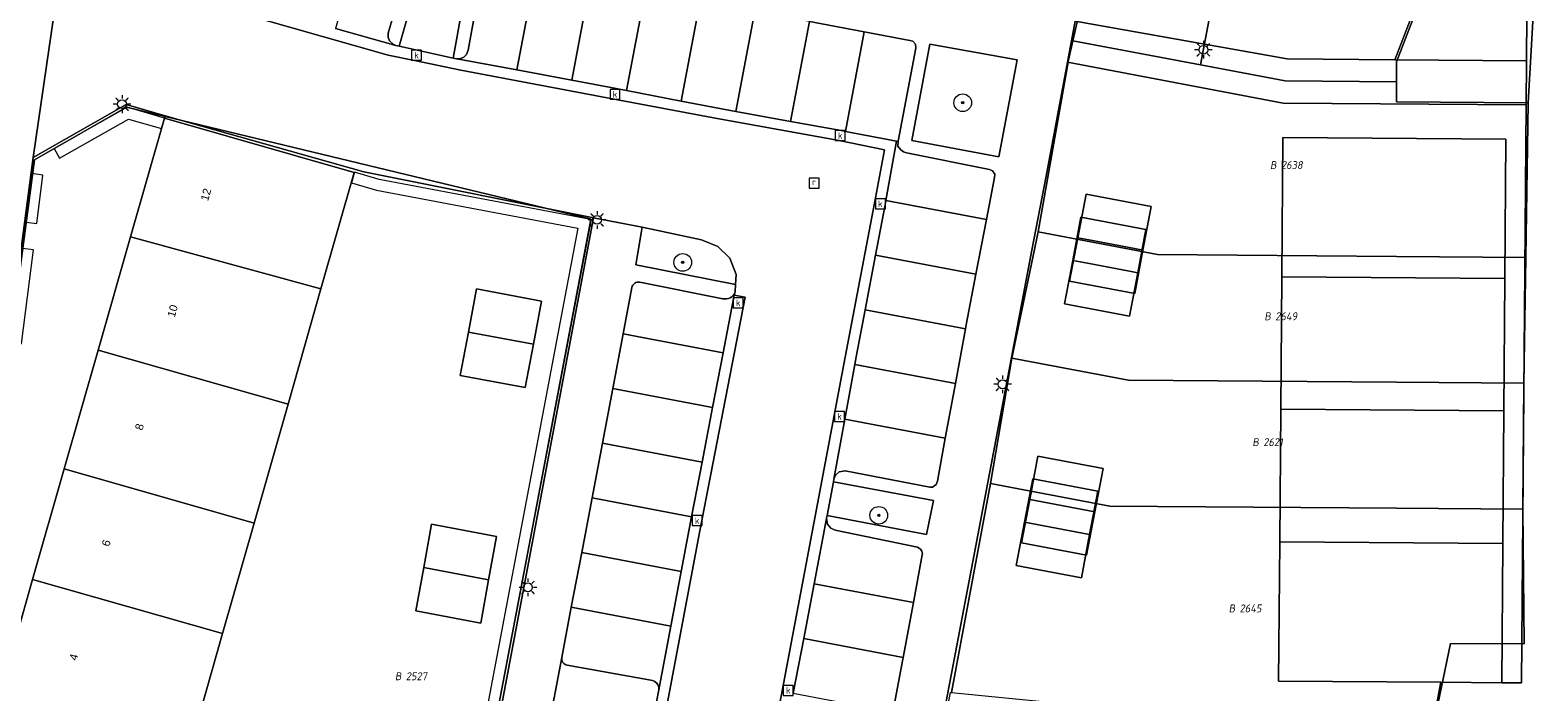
# Model space of a CAD drawing. Header units: metres. Extents: x 207466 to 209466, y 475780 to 477780.
# Tile 133 of 189: x 208384 to 208452, y 476927 to 476957. Entities that reach past the tile are written whole.
import ezdxf
from ezdxf.enums import TextEntityAlignment as Align

# ---------------------------------------------------------------- set-up
doc = ezdxf.new("R2010")
doc.units = ezdxf.units.M
doc.layers.get('0').update_dxf_attribs({"color": 253, "linetype": 'CONTINUOUS'})
for name, color, linetype, lineweight, true_color in [('B-RO-GR-BEPLANTING_CULTUUR_VASTE PLANTENVAK-GV', 7, 'CONTINUOUS', 0, 0x6d8a47), ('B-RO-GR-BOOM-S', 7, 'CONTINUOUS', 0, 0x6d8a47), ('B-RO-OG-BEBOUWING-GV', 7, 'CONTINUOUS', 0, 0xa50000), ('N-RO-GR-BEPLANTING_CULTUUR_VASTE PLANTENVAK-GV', 7, 'CONTINUOUS', 0, 0x6d8a47), ('N-RO-GR-GROENVOORZIENING-GV', 7, 'CONTINUOUS', 0, 0x6d8a47), ('N-RO-OG-BEBOUWING-GV', 7, 'CONTINUOUS', 0, 0xa50000)]:
    doc.layers.add(name, color=color, linetype=linetype, lineweight=lineweight, true_color=true_color)
for name, color, linetype, lineweight in [('B-RO-KL-ET_LS_OV_LICHTMAST-S', 253, 'CONTINUOUS', 0), ('B-RO-OG-BEBOUWING-T18', 7, 'CONTINUOUS', 0), ('B-RO-OG-TERREIN_ERF-GV', 253, 'CONTINUOUS', 0), ('B-RO-RI-GWA_KOLK-S', 253, 'CONTINUOUS', 0), ('B-RO-RI-GWA_RIOOLPUT-S', 253, 'CONTINUOUS', 0), ('B-RO-VH-ONVERHARD-GV', 253, 'CONTINUOUS', 0), ('B-RO-VH-VERHARDING_STRAATBAKSTEEN-GV', 253, 'CONTINUOUS', 0), ('B-WE-KG-GRENS_PERCEEL-GV', 150, 'CONTINUOUS', 18), ('B-WE-KG-GRENS_PERCEEL-S', 150, 'CONTINUOUS', 25), ('N-RO-KL-ET_LS_OV_LICHTMAST-S', 253, 'CONTINUOUS', 0), ('N-RO-OG-TERREIN_ERF-GV', 253, 'CONTINUOUS', 0), ('N-RO-VH-VERHARDING_STRAATBAKSTEEN-GV', 253, 'CONTINUOUS', 0)]:
    doc.layers.add(name, color=color, linetype=linetype, lineweight=lineweight)
doc.styles.add('NLCS-ISO', font='NLCS-ISO.ttf')
doc.styles.add('NLCS-ISO-M200-T18', font='NLCS-ISO.ttf', dxfattribs={"height": 1.8})

# ---------------------------------------------------------------- blocks, each defined once
blk = doc.blocks.new('SKL-ET_OV_LICHTMAST-SO1')
at = {"color": 0, "linetype": 'ByBlock', "lineweight": -2}
blk.add_circle((0, 0), 1, dxfattribs=at)
for points in [[(-1.25, 0), (-2, 0)], [(-1.4142, 1.4142), (-0.8839, 0.8839)], [(0, 2), (0, 1.25)], [(0.8839, 0.8839), (1.4142, 1.4142)], [(2, 0), (1.25, 0)], [(-1.4142, -1.4142), (-0.8839, -0.8839)], [(0, -1.25), (0, -2)], [(0.8839, -0.8839), (1.4142, -1.4142)]]:
    blk.add_open_spline(points, degree=1, dxfattribs=at)
blk = doc.blocks.new('SRI-KOLK-SO1')
at = {"color": 0, "linetype": 'ByBlock', "lineweight": -2, "flags": 128}
blk.add_lwpolyline([(-1.125, -1.125), (1.125, -1.125), (1.125, 1.125), (-1.125, 1.125), (-1.125, -1.125)], dxfattribs=at)
at = {"color": 0, "linetype": 'ByBlock', "lineweight": -2, "insert": (0, 0), "char_height": 1.5, "attachment_point": 5, "line_spacing_factor": 0.8, "style": 'NLCS-ISO'}
blk.add_mtext('{\\C0;k}', dxfattribs=at)
blk = doc.blocks.new('SRI-PUT_INSPECTIEPUT_RIOOLPUT-SO1')
at = {"color": 0, "linetype": 'ByBlock', "lineweight": -2, "flags": 128}
blk.add_lwpolyline([(-1.125, -1.125), (1.125, -1.125), (1.125, 1.125), (-1.125, 1.125), (-1.125, -1.125)], dxfattribs=at)
at = {"color": 0, "linetype": 'ByBlock', "lineweight": -2, "insert": (0, 0.2828), "char_height": 1.5, "attachment_point": 5, "line_spacing_factor": 0.8, "style": 'NLCS-ISO'}
blk.add_mtext('{\\C0;r}', dxfattribs=at)
blk = doc.blocks.new('SGR-BOOM_01-SO1')
at = {"linetype": 'Continuous'}
h = blk.add_hatch(color=0, dxfattribs=at)
edge = h.paths.add_edge_path()
edge.add_arc((0, 0), 0.25, 0, 360)
at = {"color": 0, "linetype": 'ByBlock', "lineweight": -2}
for radius in [2, 0.25]:
    blk.add_circle((0, 0), radius, dxfattribs=at)
blk = doc.blocks.new('SKG-PERCEELNUMMER-SO')
at = {"style": 'NLCS-ISO', "oblique": 10, "flags": 1}
blk.add_attdef('GEMEENTECODE', text='', height=1.8, dxfattribs=at).set_placement((0, 2.55), align=Align.MIDDLE_CENTER)
at = {"style": 'NLCS-ISO', "oblique": 10}
blk.add_attdef('SECTIE', text='', height=1.8, dxfattribs=at).set_placement((-0.5, 0), align=Align.MIDDLE_RIGHT)
blk.add_attdef('PERCEELNUMMER', text='', height=1.8, dxfattribs=at).set_placement((0.5, 0), align=Align.MIDDLE_LEFT)

msp = doc.modelspace()

# ---------------------------------------------------------------- linework, layer by layer
at = {"layer": 'B-RO-GR-BEPLANTING_CULTUUR_VASTE PLANTENVAK-GV', "flags": 128}
for points in [[(208400.396, 476955.807), (208402.852, 476955.265), (208403.693, 476959.931), (208401.686, 476960.304), (208400.396, 476955.807)], [(208427.54, 476950.796), (208428.373, 476955.188), (208424.431, 476955.901), (208423.604, 476951.54), (208427.54, 476950.796)], [(208411.114, 476945.907), (208415.631, 476945.008), (208415.662, 476945.471), (208415.364, 476946.2), (208414.828, 476946.741), (208414.083, 476947.037), (208411.404, 476947.61), (208411.375, 476947.424), (208411.209, 476946.444), (208411.114, 476945.907)], [(208424.274, 476933.705), (208424.59, 476935.243), (208420.06, 476936.081), (208419.778, 476934.564), (208424.274, 476933.705)], [(208411.764, 476924.616), (208412.149, 476926.6), (208412.16, 476926.676), (208412.156, 476926.754), (208412.138, 476926.829), (208412.106, 476926.9), (208412.062, 476926.964), (208412.007, 476927.019), (208411.942, 476927.062), (208411.871, 476927.094), (208411.795, 476927.111), (208408.008, 476927.778), (208407.952, 476927.797), (208407.901, 476927.826), (208407.855, 476927.864), (208407.817, 476927.91), (208407.788, 476927.961), (208407.769, 476928.017), (208407.76, 476928.076), (208407.762, 476928.135), (208407.12, 476924.723)]]:
    msp.add_lwpolyline(points, dxfattribs=at)
at = {"layer": 'B-RO-OG-BEBOUWING-GV', "flags": 128}
for points in [[(208398.365, 476950.089), (208389.782, 476952.542), (208388.249, 476947.179), (208396.86, 476944.816), (208398.365, 476950.089)], [(208440.351, 476945.366), (208450.45, 476945.29), (208450.498, 476951.589), (208440.398, 476951.666), (208440.351, 476945.366)], [(208434.442, 476948.54), (208431.495, 476949.098), (208431.123, 476947.133), (208431.79, 476947.007), (208433.692, 476946.646), (208434.07, 476946.575), (208434.442, 476948.54)], [(208396.86, 476944.816), (208388.249, 476947.179), (208386.781, 476942.043), (208395.373, 476939.602), (208396.86, 476944.816)], [(208434.07, 476946.575), (208433.692, 476946.646), (208431.79, 476947.007), (208431.123, 476947.133), (208430.751, 476945.168), (208433.699, 476944.61), (208434.07, 476946.575)], [(208450.45, 476945.29), (208440.351, 476945.366), (208440.305, 476939.366), (208450.405, 476939.29), (208450.45, 476945.29)], [(208406.845, 476944.266), (208403.905, 476944.813), (208403.537, 476942.855), (208406.477, 476942.308), (208406.845, 476944.266)], [(208406.477, 476942.308), (208403.537, 476942.855), (208403.168, 476940.897), (208406.108, 476940.35), (208406.477, 476942.308)], [(208395.373, 476939.602), (208386.781, 476942.043), (208385.246, 476936.672), (208393.834, 476934.207), (208395.373, 476939.602)], [(208450.405, 476939.29), (208440.305, 476939.366), (208440.26, 476933.366), (208450.36, 476933.29), (208450.405, 476939.29)], [(208432.263, 476936.694), (208429.316, 476937.251), (208428.944, 476935.286), (208431.891, 476934.729), (208432.263, 476936.694)], [(208393.834, 476934.207), (208385.246, 476936.672), (208383.813, 476931.659), (208392.409, 476929.213), (208393.834, 476934.207)], [(208431.891, 476934.729), (208428.944, 476935.286), (208428.572, 476933.321), (208431.52, 476932.763), (208431.891, 476934.729)], [(208404.807, 476933.612), (208401.871, 476934.162), (208401.514, 476932.203), (208404.45, 476931.652), (208404.807, 476933.612)], [(208450.36, 476933.29), (208440.26, 476933.366), (208440.212, 476927.067), (208447.553, 476927.011), (208450.312, 476926.99), (208450.36, 476933.29)], [(208404.45, 476931.652), (208401.514, 476932.203), (208401.157, 476930.243), (208404.093, 476929.693), (208404.45, 476931.652)], [(208392.409, 476929.213), (208383.813, 476931.659), (208382.314, 476926.415), (208390.921, 476923.999), (208392.409, 476929.213)]]:
    msp.add_lwpolyline(points, dxfattribs=at)
at = {"layer": 'B-RO-OG-TERREIN_ERF-GV', "flags": 128}
for points in [[(208377.666, 476921.752), (208380.706, 476920.836), (208380.718, 476920.833), (208380.754, 476920.957), (208382.314, 476926.415), (208383.813, 476931.659), (208385.246, 476936.672), (208386.781, 476942.043), (208388.249, 476947.179), (208389.782, 476952.542), (208389.813, 476952.652), (208389.808, 476952.653), (208388.053, 476953.157), (208383.834, 476950.759), (208382.641, 476941.718), (208381.295, 476931.756), (208377.666, 476921.752)], [(208409.206, 476948.03), (208398.807, 476950.115), (208389.813, 476952.652), (208389.782, 476952.542), (208398.365, 476950.089), (208396.86, 476944.816), (208395.373, 476939.602), (208393.834, 476934.207), (208392.409, 476929.213), (208390.921, 476923.999), (208389.355, 476918.511), (208380.754, 476920.957), (208380.718, 476920.833), (208389.445, 476918.381), (208399.718, 476915.505), (208402.87, 476914.598), (208403.384, 476917.255), (208404.412, 476922.659), (208406.556, 476934.018), (208407.808, 476940.652), (208409.206, 476948.03)], [(208406.477, 476942.308), (208406.108, 476940.35), (208403.168, 476940.897), (208403.537, 476942.855), (208403.905, 476944.813), (208406.845, 476944.266), (208406.477, 476942.308)], [(208404.45, 476931.652), (208404.093, 476929.693), (208401.157, 476930.243), (208401.514, 476932.203), (208401.871, 476934.162), (208404.807, 476933.612), (208404.45, 476931.652)]]:
    msp.add_lwpolyline(points, dxfattribs=at)
at = {"layer": 'B-RO-VH-ONVERHARD-GV', "flags": 128}
for points in [[(208431.003, 476956.936), (208430.656, 476955.073), (208429.694, 476949.914), (208429.044, 476946.568), (208426.49, 476933.105), (208424.984, 476925.183)], [(208450.312, 476926.99), (208447.553, 476927.011), (208440.212, 476927.067), (208440.26, 476933.366), (208440.305, 476939.366), (208440.351, 476945.366), (208440.398, 476951.666), (208450.498, 476951.589), (208450.45, 476945.29), (208450.405, 476939.29), (208450.36, 476933.29), (208450.312, 476926.99)], [(208430.751, 476945.168), (208431.123, 476947.133), (208431.495, 476949.098), (208434.442, 476948.54), (208434.07, 476946.575), (208433.699, 476944.61), (208430.751, 476945.168)], [(208428.572, 476933.321), (208428.944, 476935.286), (208429.316, 476937.251), (208432.263, 476936.694), (208431.891, 476934.729), (208431.52, 476932.763), (208428.572, 476933.321)]]:
    msp.add_lwpolyline(points, dxfattribs=at)
at = {"layer": 'B-RO-VH-VERHARDING_STRAATBAKSTEEN-GV', "flags": 128}
for points in [[(208371.127, 476901.917), (208371.242, 476902.333), (208372.176, 476905.701), (208373.3, 476909.651), (208373.942, 476911.284), (208374.111, 476911.745), (208376.533, 476918.583), (208377.379, 476920.979), (208377.424, 476921.077), (208377.666, 476921.752), (208381.295, 476931.756), (208382.641, 476941.718), (208383.834, 476950.759), (208385.388, 476961.466)], [(208385.388, 476961.466), (208383.834, 476950.759), (208388.053, 476953.157), (208389.808, 476952.653), (208389.813, 476952.652), (208398.807, 476950.115), (208409.206, 476948.03), (208411.404, 476947.61), (208414.083, 476947.037), (208414.828, 476946.741), (208415.364, 476946.2), (208415.662, 476945.471), (208415.631, 476945.008), (208415.61, 476944.685), (208415.566, 476944.531), (208416.06, 476944.441), (208414.011, 476933.86), (208412.249, 476924.498)], [(208400.257, 476955.838), (208400.129, 476955.89), (208399.968, 476956.045), (208399.911, 476956.209), (208399.913, 476956.387), (208400.977, 476960.068), (208400.978, 476960.245), (208400.86, 476960.391), (208400.754, 476960.447), (208398.785, 476961.014), (208397.524, 476956.602), (208400.257, 476955.838)], [(208400.977, 476960.068), (208399.913, 476956.387), (208399.911, 476956.209), (208399.968, 476956.045), (208400.129, 476955.89), (208400.257, 476955.838), (208400.396, 476955.807), (208401.686, 476960.304)], [(208403.693, 476959.931), (208402.852, 476955.265), (208402.998, 476955.233), (208403.021, 476955.233), (208403.148, 476955.236), (208403.33, 476955.312), (208403.45, 476955.427), (208403.531, 476955.617), (208404.2, 476959.368)], [(208403.021, 476955.233), (208405.737, 476954.726), (208406.592, 476959.246), (208404.548, 476959.629), (208404.382, 476959.604), (208404.27, 476959.513), (208404.2, 476959.368), (208403.531, 476955.617), (208403.45, 476955.427), (208403.33, 476955.312), (208403.148, 476955.236), (208403.021, 476955.233)], [(208408.214, 476954.263), (208409.069, 476958.782), (208406.592, 476959.246), (208405.737, 476954.726), (208408.214, 476954.263)], [(208410.691, 476953.797), (208411.546, 476958.319), (208411.528, 476958.322), (208409.069, 476958.782), (208408.214, 476954.263), (208410.231, 476953.886), (208410.691, 476953.797)], [(208413.165, 476953.321), (208414.023, 476957.853), (208411.546, 476958.319), (208410.691, 476953.797), (208413.165, 476953.321)], [(208374.111, 476911.745), (208412.776, 476900.647), (208412.798, 476900.641), (208413.042, 476901.671), (208414.555, 476909.673), (208415.813, 476916.314), (208417.081, 476923.103), (208419.191, 476934.291), (208420.589, 476941.733), (208421.924, 476948.691), (208422.376, 476951.108), (208420.326, 476951.529), (208414.804, 476952.523), (208410.136, 476953.404), (208403.188, 476954.718), (208401.103, 476955.147), (208399.912, 476955.4), (208392.425, 476957.519)], [(208392.425, 476957.519), (208399.912, 476955.4), (208401.103, 476955.147), (208403.188, 476954.718), (208410.136, 476953.404), (208414.804, 476952.523), (208420.326, 476951.529), (208422.376, 476951.108), (208421.924, 476948.691), (208420.589, 476941.733)], [(208415.641, 476952.851), (208416.499, 476957.387), (208414.023, 476957.853), (208413.165, 476953.321), (208414.914, 476952.984), (208415.641, 476952.851)], [(208418.12, 476952.397), (208418.976, 476956.921), (208416.499, 476957.387), (208415.641, 476952.851), (208418.12, 476952.397)], [(208420.599, 476951.942), (208421.452, 476956.454), (208418.976, 476956.921), (208418.12, 476952.397), (208420.403, 476951.979), (208420.599, 476951.942)], [(208418.976, 476956.921), (208421.452, 476956.454), (208423.517, 476956.066), (208423.65, 476956.024), (208423.768, 476955.897), (208423.794, 476955.714), (208422.986, 476951.498), (208422.986, 476951.493), (208422.98, 476951.274), (208423.113, 476951.114), (208423.238, 476951.023), (208423.36, 476950.98), (208427.124, 476950.217), (208427.262, 476950.164), (208427.363, 476950.009), (208427.357, 476949.862), (208426.99, 476947.961), (208426.512, 476945.487), (208426.069, 476943.197), (208426.035, 476943.012), (208425.58, 476940.534), (208425.125, 476938.055), (208424.769, 476936.116), (208424.705, 476935.958), (208424.547, 476935.846), (208424.423, 476935.842), (208420.587, 476936.583), (208420.327, 476936.533), (208420.147, 476936.385), (208420.082, 476936.201), (208420.06, 476936.081), (208424.59, 476935.243), (208424.274, 476933.705), (208419.778, 476934.564), (208419.751, 476934.42), (208419.796, 476934.165), (208419.939, 476933.984), (208420.14, 476933.895), (208423.858, 476933.123), (208423.91, 476933.102), (208423.958, 476933.071), (208424, 476933.033), (208424.034, 476932.989), (208424.06, 476932.938), (208424.077, 476932.885), (208424.085, 476932.828), (208424.082, 476932.772), (208423.677, 476930.615), (208423.212, 476928.138), (208422.747, 476925.661)], [(208424.984, 476925.183), (208426.49, 476933.105), (208429.044, 476946.568), (208429.694, 476949.914), (208430.656, 476955.073), (208431.003, 476956.936)], [(208418.24, 476926.514), (208418.713, 476928.989), (208419.186, 476931.464), (208419.751, 476934.42), (208419.778, 476934.564), (208420.06, 476936.081), (208420.082, 476936.201), (208420.576, 476938.916), (208421.028, 476941.395), (208421.091, 476941.741), (208421.497, 476943.871), (208421.969, 476946.347), (208422.402, 476948.62), (208422.438, 476948.822), (208422.914, 476951.507), (208420.599, 476951.942), (208420.403, 476951.979), (208418.12, 476952.397), (208415.641, 476952.851), (208414.914, 476952.984), (208413.165, 476953.321), (208410.691, 476953.797), (208410.231, 476953.886), (208408.214, 476954.263), (208405.737, 476954.726), (208403.021, 476955.233), (208402.998, 476955.233), (208402.852, 476955.265), (208400.396, 476955.807), (208400.257, 476955.838), (208397.524, 476956.602)], [(208422.914, 476951.507), (208422.986, 476951.493), (208422.986, 476951.498), (208423.794, 476955.714), (208423.768, 476955.897), (208423.65, 476956.024), (208423.517, 476956.066), (208421.452, 476956.454), (208420.599, 476951.942), (208422.914, 476951.507)], [(208427.54, 476950.796), (208423.604, 476951.54), (208424.431, 476955.901), (208428.373, 476955.188), (208427.54, 476950.796)], [(208422.438, 476948.822), (208426.99, 476947.961), (208427.357, 476949.862), (208427.363, 476950.009), (208427.262, 476950.164), (208427.124, 476950.217), (208423.36, 476950.98), (208423.238, 476951.023), (208423.113, 476951.114), (208422.98, 476951.274), (208422.986, 476951.493), (208422.914, 476951.507), (208422.438, 476948.822)], [(208421.969, 476946.347), (208426.512, 476945.487), (208426.99, 476947.961), (208422.438, 476948.822), (208422.402, 476948.62), (208421.969, 476946.347)], [(208407.12, 476924.723), (208407.762, 476928.135), (208408.194, 476930.405), (208408.665, 476932.88), (208409.136, 476935.356), (208409.182, 476935.6), (208409.603, 476937.832), (208410.07, 476940.309), (208410.537, 476942.785), (208410.932, 476944.88), (208410.951, 476944.937), (208410.98, 476944.99), (208411.019, 476945.036), (208411.066, 476945.073), (208411.12, 476945.101), (208411.178, 476945.118), (208411.238, 476945.124), (208411.298, 476945.118), (208415.048, 476944.372), (208415.134, 476944.36), (208415.221, 476944.364), (208415.305, 476944.382), (208415.385, 476944.415), (208415.459, 476944.461), (208415.523, 476944.52), (208415.576, 476944.588), (208415.61, 476944.685), (208415.631, 476945.008), (208411.114, 476945.907), (208411.209, 476946.444), (208411.375, 476947.424), (208411.404, 476947.61), (208409.206, 476948.03), (208407.808, 476940.652), (208406.556, 476934.018), (208404.412, 476922.659)], [(208421.497, 476943.871), (208426.035, 476943.012), (208426.069, 476943.197), (208426.512, 476945.487), (208421.969, 476946.347), (208421.497, 476943.871)], [(208410.537, 476942.785), (208415.066, 476941.928), (208415.566, 476944.531), (208415.61, 476944.685), (208415.576, 476944.588), (208415.523, 476944.52), (208415.459, 476944.461), (208415.385, 476944.415), (208415.305, 476944.382), (208415.221, 476944.364), (208415.134, 476944.36), (208415.048, 476944.372), (208411.298, 476945.118), (208411.238, 476945.124), (208411.178, 476945.118), (208411.12, 476945.101), (208411.066, 476945.073), (208411.019, 476945.036), (208410.98, 476944.99), (208410.951, 476944.937), (208410.932, 476944.88), (208410.537, 476942.785)], [(208415.566, 476944.531), (208415.066, 476941.928), (208414.591, 476939.453), (208414.115, 476936.978), (208413.64, 476934.504), (208413.531, 476933.935), (208413.172, 476932.028), (208412.705, 476929.551), (208412.149, 476926.6), (208411.764, 476924.616), (208411.302, 476922.181), (208410.832, 476919.705), (208410.361, 476917.23), (208409.891, 476914.754), (208409.547, 476912.941), (208409.425, 476912.277), (208408.943, 476909.649), (208409.403, 476909.568), (208410.018, 476912.8), (208412.249, 476924.498), (208414.011, 476933.86), (208416.06, 476944.441), (208415.566, 476944.531)], [(208421.028, 476941.395), (208425.58, 476940.534), (208426.035, 476943.012), (208421.497, 476943.871), (208421.091, 476941.741), (208421.028, 476941.395)], [(208410.07, 476940.309), (208414.591, 476939.453), (208415.066, 476941.928), (208410.537, 476942.785), (208410.07, 476940.309)], [(208420.589, 476941.733), (208419.191, 476934.291), (208417.081, 476923.103)], [(208420.576, 476938.916), (208425.125, 476938.055), (208425.58, 476940.534), (208421.028, 476941.395), (208420.576, 476938.916)], [(208409.603, 476937.832), (208414.115, 476936.978), (208414.591, 476939.453), (208410.07, 476940.309), (208409.603, 476937.832)], [(208424.769, 476936.116), (208425.125, 476938.055), (208420.576, 476938.916), (208420.082, 476936.201), (208420.147, 476936.385), (208420.327, 476936.533), (208420.587, 476936.583), (208424.423, 476935.842), (208424.547, 476935.846), (208424.705, 476935.958), (208424.769, 476936.116)], [(208409.136, 476935.356), (208413.64, 476934.504), (208414.115, 476936.978), (208409.603, 476937.832), (208409.182, 476935.6), (208409.136, 476935.356)], [(208408.665, 476932.88), (208413.172, 476932.028), (208413.531, 476933.935), (208413.64, 476934.504), (208409.136, 476935.356), (208408.665, 476932.88)], [(208419.186, 476931.464), (208423.677, 476930.615), (208424.082, 476932.772), (208424.085, 476932.828), (208424.077, 476932.885), (208424.06, 476932.938), (208424.034, 476932.989), (208424, 476933.033), (208423.958, 476933.071), (208423.91, 476933.102), (208423.858, 476933.123), (208420.14, 476933.895), (208419.939, 476933.984), (208419.796, 476934.165), (208419.751, 476934.42), (208419.186, 476931.464)], [(208408.194, 476930.405), (208412.705, 476929.551), (208413.172, 476932.028), (208408.665, 476932.88), (208408.194, 476930.405)], [(208418.713, 476928.989), (208423.212, 476928.138), (208423.677, 476930.615), (208419.186, 476931.464), (208418.713, 476928.989)], [(208412.149, 476926.6), (208412.705, 476929.551), (208408.194, 476930.405), (208407.762, 476928.135), (208407.76, 476928.076), (208407.769, 476928.017), (208407.788, 476927.961), (208407.817, 476927.91), (208407.855, 476927.864), (208407.901, 476927.826), (208407.952, 476927.797), (208408.008, 476927.778), (208411.795, 476927.111), (208411.871, 476927.094), (208411.942, 476927.062), (208412.007, 476927.019), (208412.062, 476926.964), (208412.106, 476926.9), (208412.138, 476926.829), (208412.156, 476926.754), (208412.16, 476926.676), (208412.149, 476926.6)], [(208418.24, 476926.514), (208422.747, 476925.661), (208423.212, 476928.138), (208418.713, 476928.989), (208418.24, 476926.514)]]:
    msp.add_lwpolyline(points, dxfattribs=at)
at = {"layer": 'B-WE-KG-GRENS_PERCEEL-GV'}
for points in [[(208444.894, 476977.608), (208439.659, 476979.863), (208432.146, 476962.425), (208431.112, 476956.96), (208430.9, 476956.045), (208436.676, 476954.952), (208437.885, 476961.339)], [(208445.544, 476954.189), (208445.544, 476955.089), (208450.649, 476968.323), (208448.023, 476969.454), (208450.496, 476975.194), (208444.894, 476977.608), (208437.885, 476961.339), (208436.676, 476954.952), (208440.508, 476954.227)], [(208436.676, 476954.952), (208430.9, 476956.045), (208430.694, 476955.168), (208429.325, 476947.393), (208434.729, 476946.37), (208445.544, 476946.289), (208451.401, 476946.244), (208451.511, 476953.244), (208445.544, 476953.289), (208445.544, 476954.189), (208440.508, 476954.227)], [(208377.8, 476921.822), (208402.77, 476914.73), (208409.1, 476947.965), (208388.061, 476953.045), (208383.893, 476950.664), (208381.371, 476931.684)], [(208377.8, 476921.822), (208381.371, 476931.684), (208383.893, 476950.664), (208388.061, 476953.045), (208409.1, 476947.965), (208402.77, 476914.73)], [(208451.31, 476940.545), (208451.401, 476946.244), (208445.544, 476946.289), (208434.729, 476946.37), (208429.325, 476947.393), (208428.142, 476941.679), (208433.418, 476940.68), (208445.544, 476940.588)], [(208451.267, 476934.845), (208451.31, 476940.545), (208445.544, 476940.588), (208433.418, 476940.68), (208428.142, 476941.679), (208427.171, 476936.009), (208432.575, 476934.986), (208445.544, 476934.888)], [(208451.267, 476934.845), (208445.544, 476934.888), (208432.575, 476934.986), (208427.171, 476936.009), (208425.401, 476926.549), (208447.083, 476924.399), (208447.988, 476928.77), (208451.325, 476928.744)]]:
    msp.add_lwpolyline(points, close=True, dxfattribs=at)
for points in [[(208452.993, 476979.294), (208451.511, 476953.244), (208451.401, 476946.244), (208451.31, 476940.545), (208451.267, 476934.845), (208451.325, 476928.744), (208447.988, 476928.77), (208447.083, 476924.399), (208446.647, 476922.244), (208450.238, 476921.607), (208445.063, 476894.596), (208443.062, 476894.966), (208439.63, 476885.293)], [(208450.649, 476968.323), (208445.544, 476955.089), (208445.544, 476954.189), (208445.544, 476953.289), (208451.511, 476953.244), (208452.993, 476979.294)], [(208383.304, 476905.521), (208384.917, 476906.614), (208384.838, 476906.73), (208385.768, 476907.356), (208387.876, 476906.748), (208396.004, 476894.751), (208411.567, 476891.619), (208419.568, 476895.925), (208425.353, 476926.554), (208425.401, 476926.549), (208427.171, 476936.009), (208428.142, 476941.679), (208429.325, 476947.393), (208430.694, 476955.168), (208430.9, 476956.045), (208431.112, 476956.96)]]:
    msp.add_lwpolyline(points, dxfattribs=at)
at = {"layer": 'N-RO-GR-BEPLANTING_CULTUUR_VASTE PLANTENVAK-GV', "flags": 128}
msp.add_lwpolyline([(208450.522, 476968.269), (208445.475, 476955.189), (208451.425, 476955.144), (208451.521, 476967.839), (208450.522, 476968.269)], dxfattribs=at)
at = {"layer": 'N-RO-GR-GROENVOORZIENING-GV', "flags": 128}
for points in [[(208389.652, 476952.07), (208389.789, 476952.551), (208388.095, 476953.036), (208384.783, 476951.172), (208385.028, 476950.736), (208388.158, 476952.498), (208389.652, 476952.07)], [(208383.783, 476950.033), (208383.503, 476947.838), (208383.998, 476947.774), (208384.279, 476949.968), (208383.783, 476950.033)], [(208389.484, 476918.971), (208389.347, 476918.49), (208402.774, 476914.65), (208409.078, 476947.962), (208399.5, 476949.774), (208398.385, 476950.093), (208398.247, 476949.612), (208399.385, 476949.287), (208408.493, 476947.563), (208402.384, 476915.281), (208389.484, 476918.971)], [(208383.351, 476946.648), (208382.808, 476942.395), (208383.304, 476942.331), (208383.846, 476946.584), (208383.351, 476946.648)]]:
    msp.add_lwpolyline(points, dxfattribs=at)
at = {"layer": 'N-RO-OG-BEBOUWING-GV', "flags": 128}
for points in [[(208434.208, 476947.51), (208431.261, 476948.068), (208430.889, 476946.103), (208431.556, 476945.977), (208433.458, 476945.616), (208433.836, 476945.545), (208434.208, 476947.51)], [(208433.836, 476945.545), (208433.458, 476945.616), (208431.556, 476945.977), (208430.889, 476946.103), (208430.517, 476944.138), (208433.465, 476943.58), (208433.836, 476945.545)], [(208432.029, 476935.664), (208429.082, 476936.221), (208428.71, 476934.256), (208431.657, 476933.699), (208432.029, 476935.664)], [(208431.657, 476933.699), (208428.71, 476934.256), (208428.338, 476932.291), (208431.286, 476931.733), (208431.657, 476933.699)]]:
    msp.add_lwpolyline(points, dxfattribs=at)
at = {"layer": 'N-RO-OG-TERREIN_ERF-GV', "flags": 128}
for points in [[(208431.003, 476956.936), (208440.605, 476955.226), (208445.475, 476955.189), (208450.522, 476968.269)], [(208447.068, 476924.449), (208447.553, 476927.011), (208440.212, 476927.067), (208440.26, 476933.366), (208440.305, 476939.366), (208440.351, 476945.366), (208440.398, 476951.666), (208450.498, 476951.589), (208450.45, 476945.29), (208450.405, 476939.29), (208450.36, 476933.29), (208450.312, 476926.99), (208451.212, 476926.983), (208451.41, 476953.144), (208440.41, 476953.228), (208430.656, 476955.073), (208429.694, 476949.914), (208429.044, 476946.568), (208426.49, 476933.105), (208424.984, 476925.183)], [(208433.465, 476943.58), (208430.517, 476944.138), (208430.889, 476946.103), (208431.261, 476948.068), (208434.208, 476947.51), (208433.836, 476945.545), (208433.465, 476943.58)], [(208431.286, 476931.733), (208428.338, 476932.291), (208428.71, 476934.256), (208429.082, 476936.221), (208432.029, 476935.664), (208431.657, 476933.699), (208431.286, 476931.733)]]:
    msp.add_lwpolyline(points, dxfattribs=at)
at = {"layer": 'N-RO-VH-VERHARDING_STRAATBAKSTEEN-GV', "flags": 128}
for points in [[(208446.653, 476922.253), (208449.011, 476921.806), (208450.336, 476921.555), (208450.355, 476921.655), (208451.467, 476921.476), (208451.522, 476921.467), (208452.541, 476926.854), (208452.898, 476974.051), (208450.365, 476975.142), (208449.89, 476974.04), (208447.892, 476969.402), (208450.522, 476968.269), (208451.521, 476967.839), (208451.425, 476955.144), (208451.41, 476953.144), (208451.212, 476926.983), (208450.312, 476926.99), (208447.553, 476927.011), (208447.068, 476924.449), (208446.975, 476923.956), (208446.653, 476922.253)], [(208451.41, 476953.144), (208451.425, 476955.144), (208445.475, 476955.189), (208440.605, 476955.226), (208431.003, 476956.936), (208430.656, 476955.073), (208440.41, 476953.228), (208451.41, 476953.144)]]:
    msp.add_lwpolyline(points, dxfattribs=at)

# ---------------------------------------------------------------- block references
at = {"layer": 'B-RO-GR-BOOM-S', "xscale": 0.2, "yscale": 0.2, "zscale": 0.2}
for p in [(208425.912, 476953.244), (208413.24, 476946.018), (208422.113, 476934.567)]:
    msp.add_blockref('SGR-BOOM_01-SO1', p, dxfattribs=at)
at = {"layer": 'B-RO-KL-ET_LS_OV_LICHTMAST-S', "xscale": 0.2, "yscale": 0.2, "zscale": 0.2}
for p in [(208387.859, 476953.178), (208409.359, 476947.941), (208406.231, 476931.305)]:
    msp.add_blockref('SKL-ET_OV_LICHTMAST-SO1', p, dxfattribs=at)
at = {"layer": 'B-RO-RI-GWA_KOLK-S', "xscale": 0.2, "yscale": 0.2, "zscale": 0.2}
for p in [(208401.191, 476955.392), (208410.173, 476953.623), (208420.365, 476951.754), (208422.186, 476948.668), (208415.751, 476944.182), (208420.335, 476939.044), (208413.889, 476934.329), (208418.016, 476926.643)]:
    msp.add_blockref('SRI-KOLK-SO1', p, dxfattribs=at)
at = {"layer": 'B-RO-RI-GWA_RIOOLPUT-S', "xscale": 0.2, "yscale": 0.2, "zscale": 0.2}
msp.add_blockref('SRI-PUT_INSPECTIEPUT_RIOOLPUT-SO1', (208419.183, 476949.602), dxfattribs=at)
at = {"layer": 'B-WE-KG-GRENS_PERCEEL-S', "xscale": 0.2, "yscale": 0.2, "zscale": 0.2}
for p, values in [((208440.217, 476950.419), {'PERCEELNUMMER': '2638', 'SECTIE': 'B'}), ((208439.958, 476943.576), {'PERCEELNUMMER': '2649', 'SECTIE': 'B'}), ((208439.415, 476937.878), {'PERCEELNUMMER': '2621', 'SECTIE': 'B'}), ((208438.344, 476930.354), {'PERCEELNUMMER': '2645', 'SECTIE': 'B'}), ((208400.606, 476927.283), {'PERCEELNUMMER': '2527', 'SECTIE': 'B'})]:
    msp.add_blockref('SKG-PERCEELNUMMER-SO', p, dxfattribs=at).add_auto_attribs(values)
at = {"layer": 'N-RO-KL-ET_LS_OV_LICHTMAST-S', "xscale": 0.2, "yscale": 0.2, "zscale": 0.2}
for p in [(208436.807, 476955.64), (208427.715, 476940.497)]:
    msp.add_blockref('SKL-ET_OV_LICHTMAST-SO1', p, dxfattribs=at)

# ---------------------------------------------------------------- texts
at = {"layer": 'B-RO-OG-BEBOUWING-T18', "char_height": 0.36, "attachment_point": 5, "rotation": 74, "line_spacing_factor": 0.8, "style": 'NLCS-ISO-M200-T18'}
for s, insert in [('{\\fArial|b0|i0|c0|p34;\\C256;12}', (208391.654, 476949.085)), ('{\\fArial|b0|i0|c0|p34;\\C256;10}', (208390.148, 476943.817)), ('{\\fArial|b0|i0|c0|p34;\\C256;8}', (208388.649, 476938.57)), ('{\\fArial|b0|i0|c0|p34;\\C256;6}', (208387.146, 476933.312)), ('{\\fArial|b0|i0|c0|p34;\\C256;4}', (208385.67, 476928.151))]:
    msp.add_mtext(s, dxfattribs=dict(at, insert=insert))

doc.saveas('drawing.dxf')
